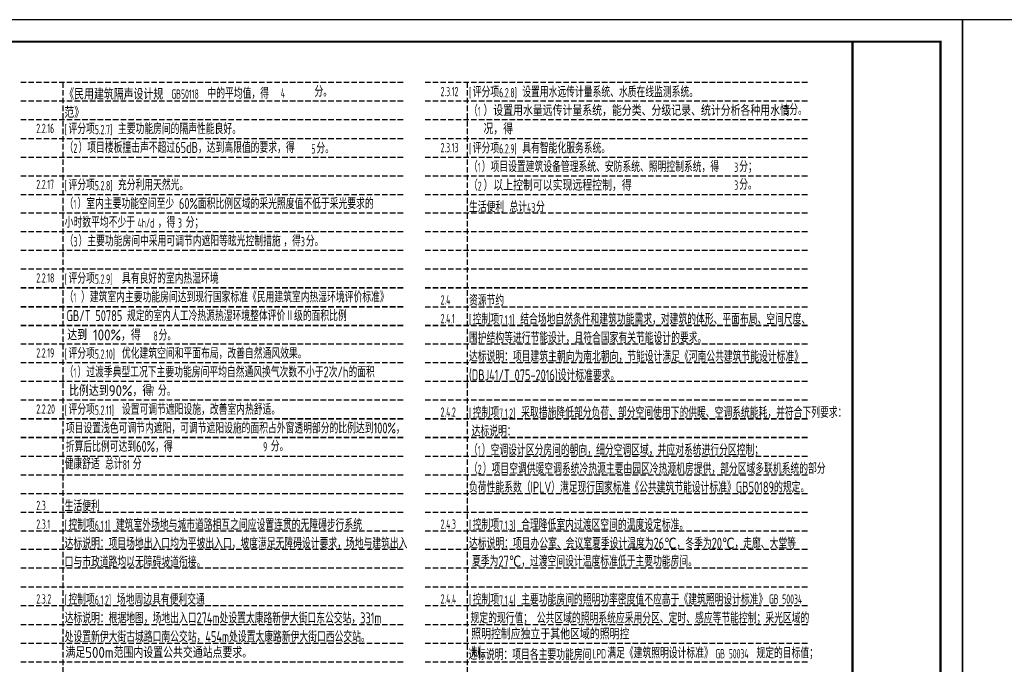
# Model space of a CAD drawing. Extents: x 1109697 to 1467097, y -139975 to 53891.
# Tile 146 of 256: x 1234993 to 1279801, y -109893 to -80575. Entities that reach past the tile are written whole.
import ezdxf

# ---------------------------------------------------------------- set-up
doc = ezdxf.new("R2010")
doc.units = 0
doc.header["$LTSCALE"] = 1000
doc.header["$MEASUREMENT"] = 0
doc.linetypes.add('DASH', pattern=[0.35, 0.25, -0.1])
doc.layers.add('0稿纸', color=2, linetype='DASH', plot=False)
doc.layers.add('PUB_TEXT', color=7, linetype='Continuous')
doc.layers.add('PUB_TITLE', color=4, linetype='Continuous')
doc.styles.get("Standard").update_dxf_attribs({"font": 'gbenor.shx', "bigfont": 'gbcbig.shx'})

msp = doc.modelspace()

# ---------------------------------------------------------------- linework, layer by layer
at = {"layer": '0稿纸'}
for p, q in [((1252438, -83428, 0), (1235038, -83428, 0)), ((1236954, -83428, 0), (1236954, -137828, 0)), ((1270838, -83428, 0), (1253438, -83428, 0)), ((1255354, -83428, 0), (1255354, -137828, 0)), ((1252438, -84278, 0), (1235038, -84278, 0)), ((1270838, -84278, 0), (1253438, -84278, 0)), ((1252438, -85128, 0), (1235038, -85128, 0)), ((1270838, -85128, 0), (1253438, -85128, 0)), ((1235038, -85978, 0), (1252438, -85978, 0)), ((1253438, -85978, 0), (1270838, -85978, 0)), ((1235038, -86828, 0), (1252438, -86828, 0)), ((1253438, -86828, 0), (1270838, -86828, 0)), ((1235038, -87678, 0), (1252438, -87678, 0)), ((1253438, -87678, 0), (1270838, -87678, 0)), ((1235038, -88528, 0), (1252438, -88528, 0)), ((1253438, -88528, 0), (1270838, -88528, 0)), ((1252438, -89378, 0), (1235038, -89378, 0)), ((1270838, -89378, 0), (1253438, -89378, 0)), ((1252438, -90228, 0), (1235038, -90228, 0)), ((1252438, -90228, 0), (1235038, -90228, 0)), ((1270838, -90228, 0), (1253438, -90228, 0)), ((1270838, -90228, 0), (1253438, -90228, 0)), ((1252438, -91078, 0), (1235038, -91078, 0)), ((1252438, -91078, 0), (1235038, -91078, 0)), ((1270838, -91078, 0), (1253438, -91078, 0)), ((1270838, -91078, 0), (1253438, -91078, 0)), ((1252438, -91928, 0), (1235038, -91928, 0)), ((1252438, -91928, 0), (1235038, -91928, 0)), ((1270838, -91928, 0), (1253438, -91928, 0)), ((1270838, -91928, 0), (1253438, -91928, 0)), ((1252438, -92778, 0), (1235038, -92778, 0)), ((1235038, -92778, 0), (1252438, -92778, 0)), ((1270838, -92778, 0), (1253438, -92778, 0)), ((1253438, -92778, 0), (1270838, -92778, 0)), ((1252438, -93628, 0), (1235038, -93628, 0)), ((1235038, -93628, 0), (1252438, -93628, 0)), ((1253438, -93628, 0), (1270838, -93628, 0)), ((1252438, -94478, 0), (1235038, -94478, 0)), ((1235038, -94478, 0), (1252438, -94478, 0)), ((1270838, -94478, 0), (1253438, -94478, 0)), ((1253438, -94478, 0), (1270838, -94478, 0)), ((1252438, -95328, 0), (1235038, -95328, 0)), ((1252438, -95328, 0), (1235038, -95328, 0)), ((1270838, -95328, 0), (1253438, -95328, 0)), ((1270838, -95328, 0), (1253438, -95328, 0)), ((1252438, -96178, 0), (1235038, -96178, 0)), ((1252438, -96178, 0), (1235038, -96178, 0)), ((1270838, -96178, 0), (1253438, -96178, 0)), ((1270838, -96178, 0), (1253438, -96178, 0)), ((1252438, -97028, 0), (1235038, -97028, 0)), ((1252438, -97028, 0), (1235038, -97028, 0)), ((1270838, -97028, 0), (1253438, -97028, 0)), ((1270838, -97028, 0), (1253438, -97028, 0)), ((1252438, -97878, 0), (1235038, -97878, 0)), ((1252438, -97878, 0), (1235038, -97878, 0)), ((1270838, -97878, 0), (1253438, -97878, 0)), ((1270838, -97878, 0), (1253438, -97878, 0)), ((1252438, -98728, 0), (1235038, -98728, 0)), ((1235038, -98728, 0), (1252438, -98728, 0)), ((1270838, -98728, 0), (1253438, -98728, 0)), ((1253438, -98728, 0), (1270838, -98728, 0)), ((1252438, -99578, 0), (1235038, -99578, 0)), ((1235038, -99578, 0), (1252438, -99578, 0)), ((1270838, -99578, 0), (1253438, -99578, 0)), ((1253438, -99578, 0), (1270838, -99578, 0)), ((1235038, -100428, 0), (1252438, -100428, 0)), ((1253438, -100428, 0), (1270838, -100428, 0)), ((1235038, -101278, 0), (1252438, -101278, 0)), ((1253438, -101278, 0), (1270838, -101278, 0)), ((1235038, -102128, 0), (1252438, -102128, 0)), ((1253438, -102128, 0), (1270838, -102128, 0)), ((1235038, -102978, 0), (1252438, -102978, 0)), ((1253438, -102978, 0), (1270838, -102978, 0)), ((1235038, -103828, 0), (1252438, -103828, 0)), ((1253438, -103828, 0), (1270838, -103828, 0)), ((1252438, -104678, 0), (1235038, -104678, 0)), ((1270838, -104678, 0), (1253438, -104678, 0)), ((1252438, -105528, 0), (1235038, -105528, 0)), ((1270838, -105528, 0), (1253438, -105528, 0)), ((1252438, -106378, 0), (1235038, -106378, 0)), ((1270838, -106378, 0), (1253438, -106378, 0)), ((1252438, -107228, 0), (1235038, -107228, 0)), ((1270838, -107228, 0), (1253438, -107228, 0)), ((1235038, -108078, 0), (1252438, -108078, 0)), ((1253438, -108078, 0), (1270838, -108078, 0)), ((1235038, -108928, 0), (1252438, -108928, 0)), ((1253438, -108928, 0), (1270838, -108928, 0)), ((1235038, -109778, 0), (1252438, -109778, 0)), ((1253438, -109778, 0), (1270838, -109778, 0))]:
    msp.add_line(p, q, dxfattribs=at)
at = {"layer": 'PUB_TITLE'}
for points in [[(1193797, -139975), (1277897, -139975), (1277897, -80575), (1193797, -80575)], [(1277897, -139975), (1361997, -139975), (1361997, -80575), (1277897, -80575)]]:
    msp.add_lwpolyline(points, close=True, dxfattribs=at)
at = {"layer": 'PUB_TITLE', "const_width": 100}
msp.add_lwpolyline([(1196297, -138975), (1276897, -138975), (1276897, -81575), (1196297, -81575)], close=True, dxfattribs=at)
msp.add_lwpolyline([(1272897, -81575), (1272897, -138975)], dxfattribs=at)

# ---------------------------------------------------------------- texts
at = {"color": 18, "true_color": 0x000000, "char_height": 500, "attachment_point": 1}
for s, insert, width in [('《民用建筑隔声设计规范》', (1237023, -83709), 4808.5), ('达到 100%，得', (1237158, -94662), 3408.66), ('比例达到90%，得', (1237243, -97196), 3690.55), ('照明控制应独立于其他区域的照明控制。', (1255540, -108261), 7229.29), ('满足500m范围内设置公共交通站点要求。', (1237075, -109104), 8215.75)]:
    msp.add_mtext(s, dxfattribs=dict(at, insert=insert, width=width))
at = {"char_height": 500, "attachment_point": 1}
for s, insert, width in [('）设置用水量远传计量系统，能分类、分级记录、统计分析各种用水情况，得', (1256096, -84453), 14356.14), ('）以上控制可以实现远程控制，得', (1256096, -87853), 8018.54)]:
    msp.add_mtext(s, dxfattribs=dict(at, insert=insert, width=width))
at = {"layer": 'PUB_TEXT'}
for s, height, width, p in [('GB50118', 425, 0.564706, (1241898, -84170, 0)), ('中的平均值，得', 500, 0.8, (1243537, -84170, 0)), ('4', 425, 0.564706, (1246876, -84121, 0)), ('分。', 500, 0.8, (1248407, -84085, 0)), ('2.3.12', 425, 0.564706, (1254149, -84055, 0)), ('[', 425, 0.564706, (1255440, -84108, 0)), ('评分项', 500, 0.8, (1255612, -84108, 0)), ('6.2.8]', 425, 0.564706, (1256812, -84108, 0)), ('设置用水远传计量系统、水质在线监测系统。', 500, 0.8, (1257863, -84108, 0)), ('（', 500, 0.8, (1255440, -84958, 0)), ('1', 425, 0.564706, (1255840, -84958, 0)), ('3', 425, 0.564706, (1269789, -84913, 0)), ('分。', 500, 0.8, (1270017, -84913, 0)), ('2.2.16', 425, 0.564706, (1235749, -85732, 0)), ('[', 425, 0.564706, (1237040, -85785, 0)), ('评分项', 500, 0.8, (1237212, -85785, 0)), ('5.2.7]', 425, 0.564706, (1238412, -85785, 0)), ('主要功能房间的隔声性能良好。', 500, 0.8, (1239463, -85785, 0)), ('（', 500, 0.8, (1237040, -86635, 0)), ('2', 425, 0.564706, (1237440, -86635, 0)), ('）项目楼板撞击声不超过65dB，达到高限值的要求，得', 500, 0.8, (1237669, -86635, 0)), ('5', 425, 0.564706, (1248265, -86663, 0)), ('分。', 500, 0.8, (1248494, -86663, 0)), ('2.3.13', 425, 0.564706, (1254149, -86605, 0)), ('[', 425, 0.564706, (1255440, -86658, 0)), ('评分项', 500, 0.8, (1255612, -86658, 0)), ('6.2.9]', 425, 0.564706, (1256812, -86658, 0)), ('具有智能化服务系统。', 500, 0.8, (1257863, -86658, 0)), ('（', 500, 0.8, (1255440, -87508, 0)), ('）项目设置建筑设备管理系统、安防系统、照明控制系统，得', 500, 0.8, (1256023, -87508, 0)), ('达标说明：项目内装材料选用环保建材，室内空气中的氨、甲醛、苯、总挥发性有机物、', 500, 0.8, (1218640, -87634, 0)), ('1', 425, 0.564706, (1255840, -87508, 0)), ('3', 425, 0.564706, (1267509, -87500, 0)), ('分；', 500, 0.8, (1267737, -87500, 0)), ('评分项', 500, 0.8, (1237212, -88335, 0)), ('充分利用天然光。', 500, 0.8, (1239463, -88335, 0)), ('（', 500, 0.8, (1255440, -88358, 0)), ('分。', 500, 0.8, (1267737, -88313, 0)), ('2.2.17', 425, 0.564706, (1235749, -88282, 0)), ('[', 425, 0.564706, (1237040, -88335, 0)), ('5.2.8]', 425, 0.564706, (1238412, -88335, 0)), ('2', 425, 0.564706, (1255840, -88358, 0)), ('3', 425, 0.564706, (1267509, -88313, 0)), ('（', 500, 0.8, (1237040, -89185, 0)), ('）室内主要功能空间至少 60%%%面积比例区域的采光照度值不低于采光要求的', 500, 0.8, (1237623, -89185, 0)), ('1', 425, 0.564706, (1237440, -89185, 0)), ('生活便利', 500, 0.8, (1255440, -89334, 0)), ('总计', 500, 0.8, (1257282, -89334, 0)), ('43', 425, 0.564706, (1258082, -89334, 0)), ('分', 500, 0.8, (1258493, -89334, 0)), ('小时数平均不少于', 500, 0.8, (1237040, -90035, 0)), ('4h/d', 425, 0.564706, (1240361, -90035, 0)), ('，得', 500, 0.8, (1241275, -90035, 0)), ('3', 425, 0.564706, (1242196, -90035, 0)), ('分；', 500, 0.8, (1242546, -90035, 0)), ('达标说明：本项目卫生间、地下车库、设备机房等区域设置机械排风系统，防止污染物', 500, 0.8, (1218640, -91034, 0)), ('（', 500, 0.8, (1237040, -90885, 0)), ('3', 425, 0.564706, (1237440, -90885, 0)), ('）主要功能房间中采用可调节内遮阳等眩光控制措施', 500, 0.8, (1237669, -90885, 0)), ('，得', 500, 0.8, (1246990, -90885, 0)), ('3', 425, 0.564706, (1247790, -90885, 0)), ('分。', 500, 0.8, (1248018, -90885, 0)), ('2.2.18', 425, 0.564706, (1235749, -92532, 0)), ('[', 425, 0.564706, (1237040, -92585, 0)), ('评分项', 500, 0.8, (1237212, -92585, 0)), ('5.2.9]', 425, 0.564706, (1238412, -92585, 0)), ('具有良好的室内热湿环境', 500, 0.8, (1239646, -92585, 0)), ('（', 500, 0.8, (1237040, -93435, 0)), ('1', 425, 0.564706, (1237440, -93435, 0)), ('）建筑室内主要功能房间达到现行国家标准《民用建筑室内热湿环境评价标准》', 500, 0.8, (1237784, -93435, 0)), ('2.4', 425, 0.564706, (1254149, -93531, 0)), ('资源节约', 500, 0.8, (1255440, -93584, 0)), ('GB/T 50785 规定的室内人工冷热源热湿环境整体评价Ⅱ级的面积比例', 500, 0.8, (1237125, -94286, 0)), ('2.4.1', 425, 0.564706, (1254149, -94381, 0)), ('[', 425, 0.564706, (1255440, -94434, 0)), ('控制项', 500, 0.8, (1255612, -94434, 0)), ('7.1.1]', 425, 0.564706, (1256812, -94434, 0)), ('结合场地自然条件和建筑功能需求，对建筑的体形、平面布局、空间尺度、', 500, 0.8, (1257772, -94434, 0)), ('8', 425, 0.564706, (1241083, -95172, 0)), ('分。', 500, 0.8, (1241312, -95172, 0)), ('围护结构等进行节能设计，且符合国家有关节能设计的要求。', 500, 0.8, (1255440, -95284, 0)), ('评分项', 500, 0.8, (1237212, -95996, 0)), ('优化建筑空间和平面布局，改善自然通风效果。', 500, 0.8, (1239646, -95996, 0)), ('2.2.19', 425, 0.564706, (1235749, -95943, 0)), ('[', 425, 0.564706, (1237040, -95996, 0)), ('5.2.10]', 425, 0.564706, (1238412, -95996, 0)), ('达标说明：项目建筑主朝向为南北朝向，节能设计满足《河南公共建筑节能设计标准》', 500, 0.8, (1255440, -96134, 0)), ('（', 500, 0.8, (1237040, -96846, 0)), ('）过渡季典型工况下主要功能房间平均自然通风换气次数不小于2次/h的面积', 500, 0.8, (1237623, -96846, 0)), ('1', 425, 0.564706, (1237440, -96846, 0)), ('(DBJ41/T 075-2016)设计标准要求。', 500, 0.8, (1255440, -96984, 0)), ('分。', 500, 0.8, (1241286, -97687, 0)), ('7', 425, 0.564706, (1240937, -97687, 0)), ('（1）项目对建筑平面、布局进行优化设计，室内噪声级满足现行国家', 500, 0.8, (1220283, -98678, 0)), ('2.2.20', 425, 0.564706, (1235749, -98493, 0)), ('[', 425, 0.564706, (1237040, -98546, 0)), ('评分项', 500, 0.8, (1237212, -98546, 0)), ('5.2.11]', 425, 0.564706, (1238412, -98546, 0)), ('设置可调节遮阳设施，改善室内热舒适。', 500, 0.8, (1239646, -98546, 0)), ('控制项', 500, 0.8, (1255612, -98684, 0)), ('采取措施降低部分负荷、部分空间使用下的供暖、空调系统能耗，并符合下列要求：', 500, 0.8, (1257817, -98684, 0)), ('2.4.2', 425, 0.564706, (1254149, -98631, 0)), ('[', 425, 0.564706, (1255440, -98684, 0)), ('7.1.2]', 425, 0.564706, (1256812, -98684, 0)), ('项目设置浅色可调节内遮阳，可调节遮阳设施的面积占外窗透明部分的比例达到100%%%，', 500, 0.8, (1237094, -99396, 0)), ('达标说明：', 500, 0.8, (1255561, -99534, 0)), ('外墙隔声量46dB、隔墙隔声量49dB，楼板隔声量53dB、外窗的隔声量', 500, 0.8, (1219790, -100247, 0)), ('折算后比例可达到60%%%，得', 500, 0.8, (1237092, -100234, 0)), ('9', 425, 0.564706, (1246070, -100214, 0)), ('分。', 500, 0.8, (1246420, -100214, 0)), ('（', 500, 0.8, (1255440, -100384, 0)), ('）空调设计区分房间的朝向，细分空调区域，并应对系统进行分区控制；', 500, 0.8, (1256023, -100384, 0)), ('1', 425, 0.564706, (1255840, -100384, 0)), ('32dB，满足现行国家标准《民用建筑隔声设计规范》GB50118中的低限值要求。', 500, 0.8, (1218640, -101097, 0)), ('健康舒适', 500, 0.8, (1237040, -101027, 0)), ('总计', 500, 0.8, (1238882, -101027, 0)), ('81', 425, 0.564706, (1239682, -101027, 0)), ('分', 500, 0.8, (1240139, -101027, 0)), ('（', 500, 0.8, (1255440, -101234, 0)), ('2', 425, 0.564706, (1255840, -101234, 0)), ('）项目空调供暖空调系统冷热源主要由园区冷热源机房提供，部分区域多联机系统的部分', 500, 0.8, (1256069, -101234, 0)), ('负荷性能系数（IPLV）满足现行国家标准《公共建筑节能设计标准》GB50189的规定。', 500, 0.8, (1255440, -102084, 0)), ('2.3', 425, 0.564706, (1235749, -102881, 0)), ('生活便利', 500, 0.8, (1237040, -102934, 0)), ('2.3.1', 425, 0.564706, (1235749, -103731, 0)), ('[', 425, 0.564706, (1237040, -103784, 0)), ('控制项', 500, 0.8, (1237212, -103784, 0)), ('6.1.1]', 425, 0.564706, (1238412, -103784, 0)), ('建筑室外场地与城市道路相互之间应设置连贯的无障碍步行系统', 500, 0.8, (1239372, -103784, 0)), ('2.4.3', 425, 0.564706, (1254149, -103731, 0)), ('[', 425, 0.564706, (1255440, -103784, 0)), ('控制项', 500, 0.8, (1255612, -103784, 0)), ('7.1.3]', 425, 0.564706, (1256812, -103784, 0)), ('合理降低室内过渡区空间的温度设定标准。', 500, 0.8, (1257817, -103784, 0)), ('达标说明：项目场地出入口均为平坡出入口，坡度满足无障碍设计要求，场地与建筑出入', 500, 0.8, (1237040, -104634, 0)), ('人员长期停留的场所采用符合现行国家标准《灯和灯系统的光生物安全性》', 500, 0.8, (1219790, -105484, 0)), ('口与市政道路均以无障碍坡道衔接。', 500, 0.8, (1237040, -105484, 0)), ('夏季为27℃，过渡空间设计温度标准低于主要功能房间。', 500, 0.8, (1255579, -105450, 0)), ('控制项', 500, 0.8, (1237212, -107184, 0)), ('场地周边具有便利交通', 500, 0.8, (1239417, -107184, 0)), ('控制项', 500, 0.8, (1255612, -107184, 0)), ('主要功能房间的照明功率密度值不应高于《建筑照明设计标准》', 500, 0.8, (1257817, -107184, 0)), ('2.3.2', 425, 0.564706, (1235749, -107131, 0)), ('[', 425, 0.564706, (1237040, -107184, 0)), ('6.1.2]', 425, 0.564706, (1238412, -107184, 0)), ('2.4.4', 425, 0.564706, (1254149, -107131, 0)), ('[', 425, 0.564706, (1255440, -107184, 0)), ('7.1.4]', 425, 0.564706, (1256812, -107184, 0)), ('GB', 425, 0.564706, (1269094, -107139, 0)), ('50034', 425, 0.564706, (1269695, -107139, 0)), ('达标说明：根据地图，场地出入口274m处设置太康路新伊大街口东公交站，331m', 500, 0.8, (1237040, -108034, 0)), ('规定的现行值； 公共区域的照明系统应采用分区、定时、感应等节能控制；采光区域的', 500, 0.8, (1255509, -108034, 0)), ('处设置新伊大街古城路口南公交站，454m处设置太康路新伊大街口西公交站。', 500, 0.8, (1237040, -108884, 0)), ('达标说明：项目各主要功能房间', 500, 0.8, (1255410, -109696, 0)), ('LPD', 425, 0.564706, (1261061, -109626, 0)), ('满足《建筑照明设计标准》', 500, 0.8, (1261735, -109626, 0)), ('GB', 425, 0.564706, (1266656, -109626, 0)), ('50034', 425, 0.564706, (1267257, -109626, 0)), ('规定的目标值；', 500, 0.8, (1268521, -109626, 0))]:
    msp.add_text(s, height=height, dxfattribs=dict(at, width=width)).set_placement(p)
at = {"layer": 'PUB_TEXT', "color": 18, "true_color": 0x000000, "width": 0.8}
msp.add_text('达标说明：项目办公室、会议室夏季设计温度为26℃，冬季为20℃，走廊、大堂等', height=500, dxfattribs=at).set_placement((1255440, -104634, 0))

doc.saveas('drawing.dxf')
